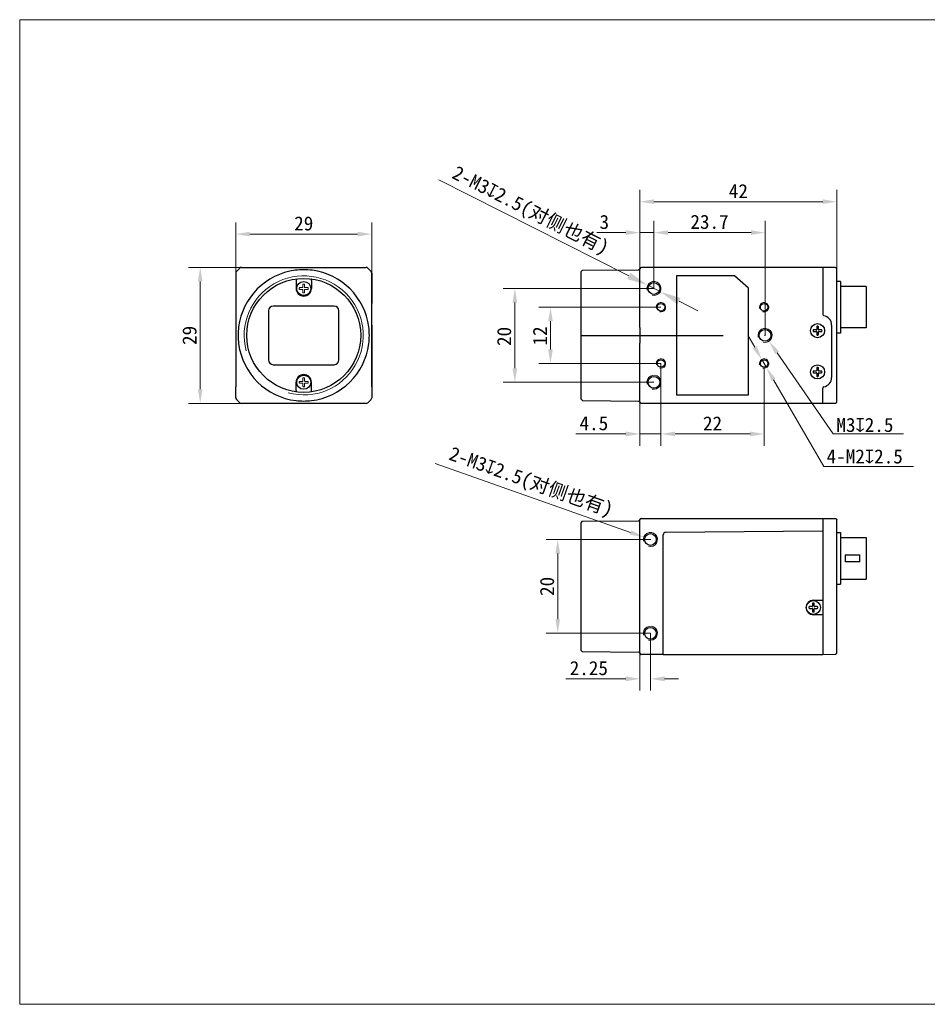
# Model space of a CAD drawing. Header units: millimetres. Extents: x -10 to 287, y 59 to 269.
# Tile 1 of 2: x -10 to 184, y 59 to 269. Entities that reach past the tile are written whole.
import ezdxf

# ---------------------------------------------------------------- set-up
doc = ezdxf.new("R2010")
doc.units = ezdxf.units.MM
doc.header["$LTSCALE"] = 16.335
doc.header["$PDMODE"] = 3
doc.header["$PDSIZE"] = 8
doc.layers.get('0').update_dxf_attribs({"linetype": 'CONTINUOUS'})
doc.layers.get('Defpoints').update_dxf_attribs({"linetype": 'CONTINUOUS'})
for name, color, linetype in [('00_COMPONENTS', 7, 'CONTINUOUS'), ('ASM_DXF_DIMENSION', 7, 'CONTINUOUS'), ('ASM_DXF_FORMAT', 7, 'CONTINUOUS'), ('D-01-32-26-0DXF_CONTINUOUS_LINE', 7, 'CONTINUOUS'), ('D-01-35-26-0DXF_CONTINUOUS_LINE', 7, 'CONTINUOUS'), ('D-01-36-26-0DXF_CONTINUOUS_LINE', 7, 'CONTINUOUS'), ('HR10A-7R-6PBDXF_CONTINUOUS_LINE', 7, 'CONTINUOUS'), ('SC_T1M2X3B_DXF_CONTINUOUS_LINE', 7, 'CONTINUOUS')]:
    doc.layers.add(name, color=color, linetype=linetype)
doc.styles.get("Standard").update_dxf_attribs({"font": 'simfang.ttf'})
doc.dimstyles.new('DIMSTYLE_1', dxfattribs={"dimtxt": 3, "dimasz": 3, "dimexe": 2.5, "dimexo": 0, "dimgap": 0.75, "dimtad": 1, "dimdsep": 46, "dimtxsty": 'Standard', "dimblk": '_FILLED', "dimcen": 0.09, "dimclrd": 8, "dimclre": 8, "dimclrt": 7, "dimadec": 0, "dimazin": 0, "dimtp": 0.001, "dimtm": 0.001, "dimtfac": 1, "dimtofl": 0, "dimtmove": 0, "dimatfit": 3, "dimldrblk": '_FILLED', "dimfxl": 1, "dimtolj": 1, "dimlwd": 9, "dimlwe": 9, "dimarcsym": 0})
doc.dimstyles.new('DIMSTYLE_2', dxfattribs={"dimtxt": 3, "dimasz": 3, "dimexe": 2.5, "dimexo": 0, "dimtad": 1, "dimdec": 3, "dimdsep": 46, "dimtxsty": 'Standard', "dimblk": '_FILLED', "dimcen": 0.09, "dimclrd": 8, "dimclre": 8, "dimclrt": 7, "dimadec": 0, "dimazin": 0, "dimtp": 0.001, "dimtm": 0.001, "dimtfac": 1, "dimtdec": 3, "dimtmove": 0, "dimatfit": 2, "dimldrblk": '_FILLED', "dimfxl": 1, "dimtolj": 1, "dimlwd": 9, "dimlwe": 9, "dimarcsym": 0})
doc.dimstyles.new('DIMSTYLE_3', dxfattribs={"dimtxt": 6, "dimasz": 4.5, "dimexe": 2.5, "dimexo": 0, "dimtad": 1, "dimdsep": 46, "dimtxsty": 'Standard', "dimblk": '_FILLED', "dimcen": 0.09, "dimclrd": 8, "dimclre": 8, "dimclrt": 7, "dimadec": 0, "dimazin": 0, "dimtp": 0.001, "dimtm": 0.001, "dimtfac": 1, "dimtmove": 0, "dimatfit": 3, "dimldrblk": '_FILLED', "dimfxl": 1, "dimtolj": 1, "dimlwd": 15, "dimlwe": 15, "dimarcsym": 0})

# ---------------------------------------------------------------- blocks, each defined once
blk = doc.blocks.new('_FILLED')
at = {"color": 0, "linetype": 'ByBlock'}
blk.add_solid([(0, 0), (-1, 0.167), (-1, -0.167)], dxfattribs=at)
blk = doc.blocks.new('*D1')
at = {"layer": 'ASM_DXF_DIMENSION', "color": 8, "linetype": 'Continuous', "lineweight": 9, "transparency": 16777216}
for p, q in [((36.51, 214.64), (36.51, 225.44)), ((65.51, 214.64), (65.51, 225.44)), ((62.51, 222.94), (39.51, 222.94))]:
    blk.add_line(p, q, dxfattribs=at)
at = {"layer": 'Defpoints', "color": 0, "linetype": 'Continuous', "transparency": 16777216}
for p in [(36.51, 222.94), (36.51, 214.64), (65.51, 214.64)]:
    blk.add_point(p, dxfattribs=at)
at = {"layer": 'ASM_DXF_DIMENSION', "color": 8, "linetype": 'Continuous', "lineweight": 9, "transparency": 16777216, "xscale": 3, "yscale": 3, "zscale": 3, "rotation": 180}
blk.add_blockref('_FILLED', (36.51, 222.94), dxfattribs=at)
at = {"layer": 'ASM_DXF_DIMENSION', "color": 8, "linetype": 'Continuous', "lineweight": 9, "transparency": 16777216, "xscale": 3, "yscale": 3, "zscale": 3}
blk.add_blockref('_FILLED', (65.51, 222.94), dxfattribs=at)
at = {"layer": 'ASM_DXF_DIMENSION', "color": 7, "linetype": 'Continuous', "lineweight": 15, "transparency": 16777216, "insert": (51.01, 226.72), "char_height": 3, "attachment_point": 2}
blk.add_mtext('\\A1;29', dxfattribs=at)
blk = doc.blocks.new('*D2')
at = {"layer": 'ASM_DXF_DIMENSION', "color": 8, "linetype": 'Continuous', "lineweight": 9, "transparency": 16777216}
for p, q in [((37.71, 215.84), (26.43, 215.84)), ((28.93, 212.84), (28.93, 189.84)), ((38.61, 186.84), (26.43, 186.84))]:
    blk.add_line(p, q, dxfattribs=at)
at = {"layer": 'Defpoints', "color": 0, "linetype": 'Continuous', "transparency": 16777216}
for p in [(37.71, 215.84), (28.93, 186.84), (38.61, 186.84)]:
    blk.add_point(p, dxfattribs=at)
at = {"layer": 'ASM_DXF_DIMENSION', "color": 8, "linetype": 'Continuous', "lineweight": 9, "transparency": 16777216, "xscale": 3, "yscale": 3, "zscale": 3}
for p, rotation in [((28.93, 215.84), 90), ((28.93, 186.84), 270)]:
    blk.add_blockref('_FILLED', p, dxfattribs=dict(at, rotation=rotation))
at = {"layer": 'ASM_DXF_DIMENSION', "color": 7, "linetype": 'Continuous', "lineweight": 15, "transparency": 16777216, "insert": (25.14, 201.34), "char_height": 3, "attachment_point": 2, "rotation": 90}
blk.add_mtext('\\A1;29', dxfattribs=at)
blk = doc.blocks.new('*D3')
at = {"layer": 'ASM_DXF_DIMENSION', "color": 8, "linetype": 'Continuous', "lineweight": 9, "transparency": 16777216}
for p, q in [((125.71, 211.34), (93.54, 211.34)), ((96.04, 194.34), (96.04, 208.34)), ((125.71, 191.34), (93.54, 191.34))]:
    blk.add_line(p, q, dxfattribs=at)
at = {"layer": 'Defpoints', "color": 0, "linetype": 'Continuous', "transparency": 16777216}
for p in [(96.04, 211.34), (125.71, 211.34), (125.71, 191.34)]:
    blk.add_point(p, dxfattribs=at)
at = {"layer": 'ASM_DXF_DIMENSION', "color": 8, "linetype": 'Continuous', "lineweight": 9, "transparency": 16777216, "xscale": 3, "yscale": 3, "zscale": 3}
for p, rotation in [((96.04, 211.34), 90), ((96.04, 191.34), 270)]:
    blk.add_blockref('_FILLED', p, dxfattribs=dict(at, rotation=rotation))
at = {"layer": 'ASM_DXF_DIMENSION', "color": 7, "linetype": 'Continuous', "lineweight": 30, "transparency": 16777216, "insert": (92.25, 201.12), "char_height": 3, "attachment_point": 2, "rotation": 90}
blk.add_mtext('\\A1;20', dxfattribs=at)
blk = doc.blocks.new('*D4')
at = {"layer": 'ASM_DXF_DIMENSION', "color": 8, "linetype": 'Continuous', "lineweight": 9, "transparency": 16777216}
for p, q in [((125.71, 211.34), (125.71, 225.76)), ((149.41, 201.34), (149.41, 225.76)), ((128.71, 223.26), (146.41, 223.26))]:
    blk.add_line(p, q, dxfattribs=at)
at = {"layer": 'Defpoints', "color": 0, "linetype": 'Continuous', "transparency": 16777216}
for p in [(149.41, 223.26), (125.71, 211.34), (149.41, 201.34)]:
    blk.add_point(p, dxfattribs=at)
at = {"layer": 'ASM_DXF_DIMENSION', "color": 8, "linetype": 'Continuous', "lineweight": 9, "transparency": 16777216, "xscale": 3, "yscale": 3, "zscale": 3, "rotation": 180}
blk.add_blockref('_FILLED', (125.71, 223.26), dxfattribs=at)
at = {"layer": 'ASM_DXF_DIMENSION', "color": 8, "linetype": 'Continuous', "lineweight": 9, "transparency": 16777216, "xscale": 3, "yscale": 3, "zscale": 3}
blk.add_blockref('_FILLED', (149.41, 223.26), dxfattribs=at)
at = {"layer": 'ASM_DXF_DIMENSION', "color": 7, "linetype": 'Continuous', "lineweight": 30, "transparency": 16777216, "insert": (137.56, 227.06), "char_height": 3, "attachment_point": 2}
blk.add_mtext('\\A1;23.7', dxfattribs=at)
blk = doc.blocks.new('*D5')
at = {"layer": 'ASM_DXF_DIMENSION', "color": 8, "linetype": 'Continuous', "lineweight": 9, "transparency": 16777216}
for p, q in [((127.21, 195.34), (127.21, 177.82)), ((149.21, 194.54), (149.21, 177.82)), ((130.21, 180.32), (146.21, 180.32))]:
    blk.add_line(p, q, dxfattribs=at)
at = {"layer": 'Defpoints', "color": 0, "linetype": 'Continuous', "transparency": 16777216}
for p in [(127.21, 195.34), (149.21, 194.54), (149.21, 180.32)]:
    blk.add_point(p, dxfattribs=at)
at = {"layer": 'ASM_DXF_DIMENSION', "color": 8, "linetype": 'Continuous', "lineweight": 9, "transparency": 16777216, "xscale": 3, "yscale": 3, "zscale": 3, "rotation": 180}
blk.add_blockref('_FILLED', (127.21, 180.32), dxfattribs=at)
at = {"layer": 'ASM_DXF_DIMENSION', "color": 8, "linetype": 'Continuous', "lineweight": 9, "transparency": 16777216, "xscale": 3, "yscale": 3, "zscale": 3}
blk.add_blockref('_FILLED', (149.21, 180.32), dxfattribs=at)
at = {"layer": 'ASM_DXF_DIMENSION', "color": 7, "linetype": 'Continuous', "lineweight": 30, "transparency": 16777216, "insert": (138.21, 184.07), "char_height": 3, "attachment_point": 2}
blk.add_mtext('\\A1;22', dxfattribs=at)
blk = doc.blocks.new('*D6')
at = {"layer": 'ASM_DXF_DIMENSION', "color": 8, "linetype": 'Continuous', "lineweight": 9, "transparency": 16777216}
for p, q in [((127.21, 195.34), (127.21, 177.82)), ((122.71, 186.94), (122.71, 177.82)), ((119.71, 180.32), (109.05, 180.32)), ((127.21, 180.32), (122.71, 180.32)), ((130.21, 180.32), (133.21, 180.32))]:
    blk.add_line(p, q, dxfattribs=at)
at = {"layer": 'Defpoints', "color": 0, "linetype": 'Continuous', "transparency": 16777216}
for p in [(127.21, 195.34), (122.71, 186.94), (127.21, 180.32)]:
    blk.add_point(p, dxfattribs=at)
at = {"layer": 'ASM_DXF_DIMENSION', "color": 8, "linetype": 'Continuous', "lineweight": 9, "transparency": 16777216, "xscale": 3, "yscale": 3, "zscale": 3}
blk.add_blockref('_FILLED', (122.71, 180.32), dxfattribs=at)
at = {"layer": 'ASM_DXF_DIMENSION', "color": 8, "linetype": 'Continuous', "lineweight": 9, "transparency": 16777216, "xscale": 3, "yscale": 3, "zscale": 3, "rotation": 180}
blk.add_blockref('_FILLED', (127.21, 180.32), dxfattribs=at)
at = {"layer": 'ASM_DXF_DIMENSION', "color": 7, "linetype": 'Continuous', "lineweight": 30, "transparency": 16777216, "insert": (115.96, 184.12), "char_height": 3, "attachment_point": 3}
blk.add_mtext('\\A1;4.5', dxfattribs=at)
blk = doc.blocks.new('*D7')
at = {"layer": 'ASM_DXF_DIMENSION', "color": 8, "linetype": 'Continuous', "lineweight": 9, "transparency": 16777216}
for p, q in [((147.2, 198.81), (145.7, 201.4)), ((148.7, 196.21), (149.71, 194.48)), ((151.21, 191.88), (161.92, 173.35)), ((161.92, 173.35), (181.05, 173.35))]:
    blk.add_line(p, q, dxfattribs=at)
at = {"layer": 'Defpoints', "color": 0, "linetype": 'Continuous', "transparency": 16777216}
for p in [(148.7, 196.21), (149.71, 194.48)]:
    blk.add_point(p, dxfattribs=at)
at = {"layer": 'ASM_DXF_DIMENSION', "color": 8, "linetype": 'Continuous', "lineweight": 9, "transparency": 16777216, "xscale": 3, "yscale": 3, "zscale": 3}
for p, rotation in [((148.7, 196.21), 300.0291599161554), ((149.71, 194.48), 120.0291599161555)]:
    blk.add_blockref('_FILLED', p, dxfattribs=dict(at, rotation=rotation))
at = {"layer": 'ASM_DXF_DIMENSION', "color": 7, "linetype": 'Continuous', "lineweight": 15, "transparency": 16777216, "insert": (162.54, 177.03), "char_height": 3, "attachment_point": 1}
blk.add_mtext('\\A1;4-M2{\\Fgdt|c134;x}2.5', dxfattribs=at)
blk = doc.blocks.new('*D10')
at = {"color": 8, "linetype": 'Continuous', "lineweight": 9, "transparency": 16777216}
for p, q in [((122.71, 214.88), (122.71, 225.76)), ((125.71, 211.34), (125.71, 225.76)), ((119.71, 223.26), (113.54, 223.26)), ((125.71, 223.26), (122.71, 223.26)), ((128.71, 223.26), (131.71, 223.26))]:
    blk.add_line(p, q, dxfattribs=at)
at = {"layer": 'Defpoints', "color": 0, "linetype": 'Continuous', "transparency": 16777216}
for p in [(125.71, 223.26), (122.71, 214.88), (125.71, 211.34)]:
    blk.add_point(p, dxfattribs=at)
at = {"color": 8, "linetype": 'Continuous', "lineweight": 9, "transparency": 16777216, "xscale": 3, "yscale": 3, "zscale": 3}
blk.add_blockref('_FILLED', (122.71, 223.26), dxfattribs=at)
at = {"color": 8, "linetype": 'Continuous', "lineweight": 9, "transparency": 16777216, "xscale": 3, "yscale": 3, "zscale": 3, "rotation": 180}
blk.add_blockref('_FILLED', (125.71, 223.26), dxfattribs=at)
at = {"color": 7, "linetype": 'Continuous', "lineweight": 30, "transparency": 16777216, "insert": (115.12, 225.52), "char_height": 3, "attachment_point": 5}
blk.add_mtext('\\A1;3', dxfattribs=at)
blk = doc.blocks.new('*D11')
at = {"color": 8, "linetype": 'Continuous', "lineweight": 9, "transparency": 16777216}
for p, q in [((127.21, 207.34), (101.14, 207.34)), ((103.64, 204.34), (103.64, 198.34)), ((127.21, 195.34), (101.14, 195.34))]:
    blk.add_line(p, q, dxfattribs=at)
at = {"layer": 'Defpoints', "color": 0, "linetype": 'Continuous', "transparency": 16777216}
for p in [(127.21, 207.34), (103.64, 195.34), (127.21, 195.34)]:
    blk.add_point(p, dxfattribs=at)
at = {"color": 8, "linetype": 'Continuous', "lineweight": 9, "transparency": 16777216, "xscale": 3, "yscale": 3, "zscale": 3}
for p, rotation in [((103.64, 207.34), 90), ((103.64, 195.34), 270)]:
    blk.add_blockref('_FILLED', p, dxfattribs=dict(at, rotation=rotation))
at = {"color": 7, "linetype": 'Continuous', "lineweight": 30, "transparency": 16777216, "insert": (101.39, 201.22), "char_height": 3, "attachment_point": 5, "rotation": 90}
blk.add_mtext('\\A1;12', dxfattribs=at)
blk = doc.blocks.new('*D12')
at = {"color": 8, "linetype": 'Continuous', "lineweight": 9, "transparency": 16777216}
for p, q in [((122.71, 214.88), (122.71, 232.36)), ((164.71, 215.49), (164.71, 232.36)), ((125.71, 229.86), (161.71, 229.86))]:
    blk.add_line(p, q, dxfattribs=at)
at = {"layer": 'Defpoints', "color": 0, "linetype": 'Continuous', "transparency": 16777216}
for p in [(164.71, 229.86), (122.71, 214.88), (164.71, 215.49)]:
    blk.add_point(p, dxfattribs=at)
at = {"color": 8, "linetype": 'Continuous', "lineweight": 9, "transparency": 16777216, "xscale": 3, "yscale": 3, "zscale": 3, "rotation": 180}
blk.add_blockref('_FILLED', (122.71, 229.86), dxfattribs=at)
at = {"color": 8, "linetype": 'Continuous', "lineweight": 9, "transparency": 16777216, "xscale": 3, "yscale": 3, "zscale": 3}
blk.add_blockref('_FILLED', (164.71, 229.86), dxfattribs=at)
at = {"color": 7, "linetype": 'Continuous', "lineweight": 30, "transparency": 16777216, "insert": (143.71, 232.11), "char_height": 3, "attachment_point": 5}
blk.add_mtext('\\A1;42', dxfattribs=at)
blk = doc.blocks.new('*D13')
at = {"color": 8, "linetype": 'Continuous', "lineweight": 9, "transparency": 16777216}
for p, q in [((149.32, 201.34), (149.5, 201.34)), ((149.41, 201.25), (149.41, 201.43)), ((163.95, 180.33), (151.97, 197.64))]:
    blk.add_line(p, q, dxfattribs=at)
at = {"layer": 'Defpoints', "color": 0, "linetype": 'Continuous', "transparency": 16777216}
for p in [(148.55, 202.58), (150.26, 200.11)]:
    blk.add_point(p, dxfattribs=at)
at = {"color": 8, "linetype": 'Continuous', "lineweight": 9, "transparency": 16777216, "xscale": 3, "yscale": 3, "zscale": 3, "rotation": 124.6945998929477}
blk.add_blockref('_FILLED', (150.26, 200.11), dxfattribs=at)
at = {"color": 7, "linetype": 'Continuous', "lineweight": 30, "transparency": 16777216, "insert": (165, 182.78), "char_height": 3, "attachment_point": 5, "rotation": 304.6946}
blk.add_mtext('\\A1;{\\fMS PGothic|b0|i0|c134|p34; }', dxfattribs=at)
blk = doc.blocks.new('*D157')
at = {"color": 8, "lineweight": 9, "transparency": 16777216}
for p, q in [((124.96, 157.81), (102.69, 157.81)), ((124.96, 137.81), (102.69, 137.81))]:
    blk.add_line(p, q, dxfattribs=at)
at = {"color": 8, "linetype": 'Continuous', "lineweight": 9, "transparency": 16777216}
blk.add_line((105.19, 140.81), (105.19, 154.81), dxfattribs=at)
at = {"layer": 'Defpoints', "color": 0, "transparency": 16777216}
for p in [(105.19, 157.81), (124.96, 157.81), (124.96, 137.81)]:
    blk.add_point(p, dxfattribs=at)
at = {"color": 8, "lineweight": 9, "transparency": 16777216, "xscale": 3, "yscale": 3, "zscale": 3}
for p, rotation in [((105.19, 157.81), 90), ((105.19, 137.81), 270)]:
    blk.add_blockref('_FILLED', p, dxfattribs=dict(at, rotation=rotation))
at = {"color": 7, "transparency": 16777216, "insert": (102.92, 147.81), "char_height": 3, "attachment_point": 5, "rotation": 90}
blk.add_mtext('\\A1;20', dxfattribs=at)
blk = doc.blocks.new('*D158')
at = {"color": 8, "lineweight": 9, "transparency": 16777216}
for p, q in [((124.96, 137.81), (124.96, 125.59)), ((122.71, 135.03), (122.71, 125.59))]:
    blk.add_line(p, q, dxfattribs=at)
at = {"color": 8, "linetype": 'Continuous', "lineweight": 9, "transparency": 16777216}
for p, q in [((119.71, 128.09), (106.93, 128.09)), ((127.96, 128.09), (130.96, 128.09))]:
    blk.add_line(p, q, dxfattribs=at)
at = {"layer": 'Defpoints', "color": 0, "transparency": 16777216}
for p in [(124.96, 137.81), (122.71, 135.03), (122.71, 128.09)]:
    blk.add_point(p, dxfattribs=at)
at = {"color": 8, "lineweight": 9, "transparency": 16777216, "xscale": 3, "yscale": 3, "zscale": 3}
blk.add_blockref('_FILLED', (122.71, 128.09), dxfattribs=at)
at = {"color": 8, "lineweight": 9, "transparency": 16777216, "xscale": 3, "yscale": 3, "zscale": 3, "rotation": 180}
blk.add_blockref('_FILLED', (124.96, 128.09), dxfattribs=at)
at = {"color": 7, "transparency": 16777216, "insert": (111.82, 130.36), "char_height": 3, "attachment_point": 5}
blk.add_mtext('\\A1;2.25', dxfattribs=at)
blk = doc.blocks.new('*D159')
at = {"color": 8, "linetype": 'Continuous', "lineweight": 9, "transparency": 16777216}
blk.add_line((79.06, 174.05), (120.71, 159.31), dxfattribs=at)
at = {"color": 8, "lineweight": 9, "transparency": 16777216}
for p, q in [((124.87, 157.81), (125.05, 157.81)), ((124.96, 157.72), (124.96, 157.9))]:
    blk.add_line(p, q, dxfattribs=at)
at = {"layer": 'Defpoints', "color": 0, "transparency": 16777216}
for p in [(123.54, 158.31), (126.37, 157.31)]:
    blk.add_point(p, dxfattribs=at)
at = {"color": 8, "lineweight": 9, "transparency": 16777216, "xscale": 3, "yscale": 3, "zscale": 3, "rotation": 340.5139819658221}
blk.add_blockref('_FILLED', (123.54, 158.31), dxfattribs=at)
at = {"color": 7, "transparency": 16777216, "insert": (99.41, 169.82), "char_height": 3, "attachment_point": 5, "rotation": 340.514}
blk.add_mtext('\\A1;2-M3{\\Fgdt|c134;x}2.5(对侧也有{\\fSimSun|b0|i0|c134|p2;)}', dxfattribs=at)
blk = doc.blocks.new('*D163')
at = {"color": 8, "linetype": 'Continuous', "lineweight": 15, "transparency": 16777216}
for p, q in [((79.79, 234.54), (120.35, 214.05)), ((127.04, 210.67), (124.37, 212.02)), ((131.06, 208.64), (135.08, 206.61))]:
    blk.add_line(p, q, dxfattribs=at)
at = {"layer": 'Defpoints', "color": 0, "transparency": 16777216}
for p in [(124.37, 212.02), (127.04, 210.67)]:
    blk.add_point(p, dxfattribs=at)
at = {"color": 8, "lineweight": 15, "transparency": 16777216, "xscale": 4.5, "yscale": 4.5, "zscale": 4.5}
for p, rotation in [((124.37, 212.02), 333.1913806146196), ((127.04, 210.67), 153.1913806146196)]:
    blk.add_blockref('_FILLED', p, dxfattribs=dict(at, rotation=rotation))
at = {"color": 7, "transparency": 16777216, "insert": (99.27, 227.71), "char_height": 6, "attachment_point": 5, "rotation": 333.1914}
blk.add_mtext('\\A1;{\\H0.5x;2-M3\\Fgdt|c134;x\\fFangSong|b0|i0|c134|p49;2.5(对侧也有)}', dxfattribs=at)

msp = doc.modelspace()

# ---------------------------------------------------------------- linework, layer by layer
msp.add_line((110.1902, 201.3435), (140.486, 201.3435))
at = {"color": 8, "linetype": 'Continuous', "lineweight": 20}
msp.add_line((163.9508, 180.3328), (178.9478, 180.3328), dxfattribs=at)
at = {"layer": '00_COMPONENTS', "color": 7, "lineweight": 30}
for p, q in [((161.7052, 215.8485), (161.7052, 205.8159)), ((160.3252, 202.5285), (159.759, 202.5285)), ((159.759, 202.1685), (160.3252, 202.1685)), ((160.4252, 203.1947), (160.4252, 202.6285)), ((160.4252, 202.0685), (160.4252, 201.5023)), ((160.7852, 202.6285), (160.7852, 203.1947)), ((160.7852, 201.5023), (160.7852, 202.0685)), ((161.4514, 202.5285), (160.8852, 202.5285)), ((160.8852, 202.1685), (161.4514, 202.1685)), ((163.6052, 203.551), (163.6052, 192.346)), ((160.3252, 193.7285), (159.759, 193.7285)), ((159.759, 193.3685), (160.3252, 193.3685)), ((160.4252, 194.3947), (160.4252, 193.8285)), ((160.4252, 193.2685), (160.4252, 192.7023)), ((160.7852, 193.8285), (160.7852, 194.3947)), ((160.7852, 192.7023), (160.7852, 193.2685)), ((161.4514, 193.7285), (160.8852, 193.7285)), ((160.8852, 193.3685), (161.4514, 193.3685)), ((161.7052, 186.8485), (161.7052, 190.081)), ((110.4252, 161.6998), (122.4078, 161.8044)), ((122.7052, 146.141), (122.7052, 162.0069)), ((110.4252, 161.6998), (110.1252, 161.3972)), ((110.1252, 161.3972), (110.1252, 134.2167)), ((127.7052, 158.7602), (127.7052, 158.8113)), ((127.7052, 133.307), (127.7052, 158.7602)), ((164.7052, 148.307), (165.5052, 148.307)), ((122.7052, 133.607), (122.7052, 146.141)), ((161.7052, 145.6653), (161.7052, 133.307)), ((159.4252, 143.487), (158.859, 143.487)), ((158.859, 143.127), (159.4252, 143.127)), ((159.5252, 144.1532), (159.5252, 143.587)), ((159.5252, 143.027), (159.5252, 142.4607)), ((159.7052, 144.857), (161.7052, 144.857)), ((159.8852, 143.587), (159.8852, 144.1532)), ((159.8852, 142.4607), (159.8852, 143.027)), ((160.5514, 143.487), (159.9852, 143.487)), ((159.9852, 143.127), (160.5514, 143.127)), ((161.7052, 141.757), (159.7052, 141.757)), ((110.4252, 133.9141), (110.1252, 134.2167)), ((110.4252, 133.9141), (122.4078, 133.8096)), ((127.7052, 133.307), (122.9973, 133.307)), ((123.0026, 133.307), (123.0027, 133.307)), ((127.7052, 133.307), (161.7052, 133.307))]:
    msp.add_line(p, q, dxfattribs=at)
at = {"layer": '00_COMPONENTS', "lineweight": 30}
for p, q in [((122.9973, 162.307), (161.7052, 162.307)), ((161.7052, 162.307), (161.7052, 159.0569)), ((161.7052, 162.307), (164.395, 162.2835)), ((164.7052, 161.9748), (164.7052, 161.9689)), ((164.7052, 133.645), (164.7052, 161.9701)), ((161.7052, 159.6037), (128.2008, 159.3113)), ((161.7052, 159.0569), (161.7052, 145.6653)), ((164.7052, 159.307), (165.5052, 159.307)), ((165.5052, 159.3069), (165.5052, 148.307)), ((165.5052, 158.232), (171.0052, 158.232)), ((171.0052, 158.2319), (171.0052, 149.382)), ((166.5052, 154.557), (166.5052, 153.057)), ((166.5052, 154.557), (169.6052, 154.557)), ((169.6052, 153.057), (169.6052, 154.557)), ((169.6052, 153.057), (166.5052, 153.057)), ((165.5052, 149.382), (171.0052, 149.382)), ((161.7052, 133.307), (164.3949, 133.3304))]:
    msp.add_line(p, q, dxfattribs=at)
at = {"layer": '00_COMPONENTS', "color": 7, "lineweight": 30}
for centre, radius in [((160.6052, 202.3485), 1.5), ((160.6052, 193.5485), 1.5), ((124.9552, 157.807), 1.25), ((159.7052, 143.307), 1.5), ((124.9552, 137.807), 1.25)]:
    msp.add_circle(centre, radius, dxfattribs=at)
for centre, radius, start, end in [((162.0052, 205.8159), 0.3, 180, 259.98459), ((161.6052, 203.551), 2, 0, 79.98459), ((160.6052, 202.3485), 0.95, 174.599463, 185.400537), ((159.759, 202.4285), 0.1, 90, 174.599463), ((159.759, 202.2685), 0.1, 185.400537, 270), ((160.3252, 202.6285), 0.1, 270, 0), ((160.3252, 202.0685), 0.1, 0, 90), ((160.5252, 203.1947), 0.1, 95.400537, 180), ((160.6052, 202.3485), 0.95, 84.599463, 95.400537), ((160.6852, 203.1947), 0.1, 0, 84.599463), ((160.8852, 202.6285), 0.1, 180, 270), ((160.8852, 202.0685), 0.1, 90, 180), ((161.4514, 202.4285), 0.1, 5.400537, 90), ((161.4514, 202.2685), 0.1, 270, 354.599463), ((160.6052, 202.3485), 0.95, 354.599463, 5.400537), ((160.5252, 201.5023), 0.1, 180, 264.599463), ((160.6052, 202.3485), 0.95, 264.599463, 275.400537), ((160.6852, 201.5023), 0.1, 275.400537, 0), ((160.6052, 193.5485), 0.95, 174.599463, 185.400537), ((159.759, 193.6285), 0.1, 90, 174.599463), ((159.759, 193.4685), 0.1, 185.400537, 270), ((160.3252, 193.8285), 0.1, 270, 0), ((160.3252, 193.2685), 0.1, 0, 90), ((160.5252, 194.3947), 0.1, 95.400537, 180), ((160.6052, 193.5485), 0.95, 84.599463, 95.400537), ((160.6852, 194.3947), 0.1, 0, 84.599463), ((160.8852, 193.8285), 0.1, 180, 270), ((160.8852, 193.2685), 0.1, 90, 180), ((161.4514, 193.6285), 0.1, 5.400537, 90), ((161.4514, 193.4685), 0.1, 270, 354.599463), ((160.6052, 193.5485), 0.95, 354.599463, 5.400537), ((160.5252, 192.7023), 0.1, 180, 264.599463), ((160.6052, 193.5485), 0.95, 264.599463, 275.400537), ((160.6852, 192.7023), 0.1, 275.400537, 0), ((161.6052, 192.346), 2, 280.01541, 0), ((162.0052, 190.081), 0.3, 100.01541, 180), ((122.4052, 162.1044), 0.3, 270.5, 350.658285), ((122.9973, 162.007), 0.3, 90.000318, 170.658327), ((123.0052, 162.007), 0.3, 90, 180), ((128.2052, 158.8113), 0.5, 90.5, 180), ((159.7052, 143.307), 1.55, 90.00003, 270), ((159.7052, 143.307), 0.95, 174.599463, 185.400537), ((158.859, 143.387), 0.1, 90, 174.599463), ((158.859, 143.227), 0.1, 185.400537, 270), ((159.4252, 143.587), 0.1, 270, 0), ((159.4252, 143.027), 0.1, 0, 90), ((159.6252, 144.1532), 0.1, 95.400537, 180), ((159.7052, 143.307), 0.95, 84.599463, 95.400537), ((159.7852, 144.1532), 0.1, 0, 84.599463), ((159.9852, 143.587), 0.1, 180, 270), ((159.9852, 143.027), 0.1, 90, 180), ((160.5514, 143.387), 0.1, 5.400537, 90), ((160.5514, 143.227), 0.1, 270, 354.599463), ((159.7052, 143.307), 0.95, 354.599463, 5.400537), ((159.6252, 142.4607), 0.1, 180, 264.599463), ((159.7052, 143.307), 0.95, 264.599463, 275.400537), ((159.7852, 142.4607), 0.1, 275.400537, 0), ((122.4052, 133.5096), 0.3, 9.341715, 89.5), ((122.9973, 133.607), 0.3, 189.341521, 269.998535), ((123.0012, 133.6029), 0.296, 180, 270), ((123.0052, 133.607), 0.3, 267.717304, 269.988408)]:
    msp.add_arc(centre, radius, start, end, dxfattribs=at)
at = {"layer": '00_COMPONENTS', "lineweight": 15}
for centre in [(124.9552, 157.807), (124.9552, 137.807)]:
    msp.add_arc(centre, 1.5, 255, 195, dxfattribs=at)
at = {"layer": '00_COMPONENTS', "color": 4, "lineweight": 30}
msp.add_arc((164.406, 133.645), 0.2992, 358.079628, 359.997338, dxfattribs=at)
for points, knots in [([(122.7012, 162.0557), (122.7015, 162.0557), (122.7011, 162.054), (122.702, 162.0524), (122.7023, 162.0482), (122.7035, 162.0403), (122.7047, 162.0262), (122.7052, 162.014), (122.7052, 162.007)], [0, 0, 0, 0, 0.01583455, 0.06327335, 0.14218631, 0.2523288, 0.56521251, 1, 1, 1, 1]), ([(122.7052, 133.607), (122.7052, 133.5999), (122.7047, 133.5877), (122.7035, 133.5736), (122.7023, 133.5658), (122.702, 133.5616), (122.7011, 133.56), (122.7015, 133.5582), (122.7012, 133.5583)], [0, 0, 0, 0, 0.43479409, 0.74766836, 0.85781697, 0.93670662, 0.98414914, 1, 1, 1, 1])]:
    msp.add_open_spline(points, degree=3, knots=knots, dxfattribs=at)
at = {"layer": '00_COMPONENTS', "lineweight": 30}
for points in [[(164.3934, 162.2835), (164.4295, 162.2832), (164.4661, 162.2762), (164.4999, 162.2636)], [(164.3934, 133.3304), (164.4295, 133.3307), (164.4661, 133.3377), (164.4999, 133.3503)]]:
    msp.add_open_spline(points, degree=3, dxfattribs=at)
for points, knots in [([(164.4999, 162.2636), (164.5579, 162.2421), (164.6632, 162.1622), (164.7039, 162.0366), (164.7052, 161.9748)], [0, 0, 0, 0, 0.50046425, 1, 1, 1, 1]), ([(164.4999, 133.3503), (164.5573, 133.3716), (164.6616, 133.4502), (164.703, 133.574), (164.705, 133.635)], [0, 0, 0, 0, 0.50041899, 1, 1, 1, 1])]:
    msp.add_open_spline(points, degree=3, knots=knots, dxfattribs=at)
at = {"layer": 'ASM_DXF_FORMAT', "color": 7, "linetype": 'Continuous', "lineweight": 15}
for p, q in [((-9.5788, 58.6741), (-9.5788, 268.6741)), ((-9.5788, 268.6741), (287.4212, 268.6741)), ((-9.5788, 58.6741), (287.4212, 58.6741))]:
    msp.add_line(p, q, dxfattribs=at)
at = {"layer": 'D-01-32-26-0DXF_CONTINUOUS_LINE', "color": 7, "linetype": 'Continuous', "lineweight": 30}
for p, q in [((65.5068, 214.6364), (65.5068, 208.144)), ((65.5068, 203.5429), (65.5068, 190.263))]:
    msp.add_line(p, q, dxfattribs=at)
at = {"layer": 'D-01-35-26-0DXF_CONTINUOUS_LINE', "color": 7, "linetype": 'Continuous', "lineweight": 30}
for p, q in [((49.3754, 213.0644), (49.3754, 211.3435)), ((49.3903, 213.3688), (49.4068, 213.3877)), ((52.6233, 213.3688), (52.6068, 213.3877)), ((52.6382, 213.0644), (52.6382, 211.3435)), ((43.5068, 206.5935), (43.5068, 196.0935)), ((57.5068, 207.5935), (44.5068, 207.5935)), ((58.5068, 196.0935), (58.5068, 206.5935)), ((44.5068, 195.0935), (57.5068, 195.0935)), ((49.3754, 189.6226), (49.3754, 191.3435)), ((52.6382, 189.6226), (52.6382, 191.3435)), ((49.3903, 189.3182), (49.4068, 189.2993)), ((52.6233, 189.3182), (52.6068, 189.2993))]:
    msp.add_line(p, q, dxfattribs=at)
msp.add_circle((51.0068, 201.3435), 12.15, dxfattribs=at)
for centre, radius, start, end in [((51.0068, 211.3435), 1.6314, 180, 0), ((44.5068, 206.5935), 1, 90, 180), ((57.5068, 206.5935), 1, 0, 90), ((44.5068, 196.0935), 1, 180, 270), ((57.5068, 196.0935), 1, 270, 0), ((51.0068, 191.3435), 1.6314, 0, 180)]:
    msp.add_arc(centre, radius, start, end, dxfattribs=at)
for points, knots in [([(49.3903, 213.3688), (49.3882, 213.3664), (49.3869, 213.3561), (49.3837, 213.3374), (49.3816, 213.3081), (49.3794, 213.2706), (49.3777, 213.2257), (49.3759, 213.1561), (49.3754, 213.1017), (49.3754, 213.0644)], [0, 0, 0, 0, 0.03080762, 0.09532791, 0.19159123, 0.31637849, 0.46519723, 0.63326695, 1, 1, 1, 1]), ([(52.6382, 213.0644), (52.6382, 213.1017), (52.6377, 213.1561), (52.6359, 213.2257), (52.6342, 213.2706), (52.632, 213.3081), (52.6299, 213.3374), (52.6267, 213.3561), (52.6254, 213.3664), (52.6233, 213.3688)], [0, 0, 0, 0, 0.36673305, 0.53480277, 0.68362151, 0.80840877, 0.90467209, 0.96919238, 1, 1, 1, 1]), ([(49.3754, 189.6226), (49.3754, 189.5853), (49.3759, 189.5309), (49.3777, 189.4613), (49.3794, 189.4164), (49.3816, 189.3789), (49.3837, 189.3496), (49.3869, 189.3309), (49.3882, 189.3206), (49.3903, 189.3182)], [0, 0, 0, 0, 0.36673305, 0.53480277, 0.68362151, 0.80840877, 0.90467209, 0.96919238, 1, 1, 1, 1]), ([(52.6233, 189.3182), (52.6254, 189.3206), (52.6267, 189.3309), (52.6299, 189.3496), (52.632, 189.3789), (52.6342, 189.4164), (52.6359, 189.4613), (52.6377, 189.5309), (52.6382, 189.5853), (52.6382, 189.6226)], [0, 0, 0, 0, 0.03080762, 0.09532791, 0.19159123, 0.31637849, 0.46519723, 0.63326695, 1, 1, 1, 1])]:
    msp.add_open_spline(points, degree=3, knots=knots, dxfattribs=at)
at = {"layer": 'D-01-36-26-0DXF_CONTINUOUS_LINE', "color": 7, "linetype": 'Continuous', "lineweight": 30}
for p, q in [((36.5068, 214.6364), (36.5068, 190.3391)), ((36.6532, 214.9899), (37.3604, 215.6971)), ((37.7139, 215.8435), (64.2997, 215.8435)), ((64.6532, 215.6971), (65.3604, 214.9899)), ((65.5068, 190.3391), (65.5068, 214.6364)), ((110.1902, 214.9368), (110.4902, 215.2394)), ((110.1902, 187.7505), (110.1902, 214.9364)), ((110.4902, 215.2394), (122.4068, 215.3409)), ((122.6513, 215.453), (122.6188, 215.4185)), ((122.7052, 203.0095), (122.7052, 215.5199)), ((122.7114, 215.5805), (122.7097, 215.5717)), ((122.7097, 215.5718), (122.7114, 215.5803)), ((164.3934, 215.8465), (123.0322, 215.8489)), ((164.7052, 187.1801), (164.7052, 215.5054)), ((130.5052, 214.0435), (130.5052, 188.6435)), ((142.9052, 214.0435), (130.5052, 214.0435)), ((145.9052, 211.4435), (142.9052, 214.0435)), ((145.9052, 188.6435), (145.9052, 211.4435)), ((122.7052, 187.1278), (122.7052, 199.6775)), ((36.5068, 188.0506), (36.4913, 189.828)), ((65.5223, 189.828), (65.5068, 188.0506)), ((36.6532, 187.6971), (36.6707, 187.6796)), ((36.6532, 187.697), (37.3604, 186.9899)), ((64.6532, 186.9899), (65.3603, 187.697)), ((65.3429, 187.6796), (65.3604, 187.6971)), ((110.1902, 187.7502), (110.4902, 187.4476)), ((110.4902, 187.4476), (122.4202, 187.346)), ((122.6982, 187.1521), (122.7113, 187.1067)), ((130.5052, 188.6435), (145.9052, 188.6435)), ((64.2997, 186.8435), (37.7139, 186.8435)), ((164.3934, 186.8485), (123.0025, 186.8485))]:
    msp.add_line(p, q, dxfattribs=at)
for points in [[(122.6188, 215.4185), (122.5813, 215.3896), (122.5397, 215.367), (122.4951, 215.3512), (122.4485, 215.3426), (122.4202, 215.341)], [(122.7113, 215.5803), (122.6982, 215.5349), (122.678, 215.4921), (122.6513, 215.453)], [(122.4202, 187.346), (122.4485, 187.3444), (122.4951, 187.3358), (122.5397, 187.32), (122.5813, 187.2973), (122.6188, 187.2684), (122.6513, 187.234), (122.678, 187.1949), (122.6982, 187.1521)]]:
    msp.add_lwpolyline(points, dxfattribs=at)
for centre, radius in [((125.7052, 211.3435), 1.25), ((127.2052, 207.3435), 0.8), ((149.2052, 207.3435), 0.8), ((149.4052, 201.3435), 1.25), ((127.2052, 195.3435), 0.8), ((149.2052, 195.3435), 0.8), ((125.7052, 191.3435), 1.25)]:
    msp.add_circle(centre, radius, dxfattribs=at)
for centre, radius, start, end in [((37.0095, 214.636), 0.5027, 165.033924, 179.959711), ((37.0056, 214.6368), 0.4987, 160.011871, 165.007171), ((37.0067, 214.6364), 0.4999, 154.98266, 160.011466), ((37.0059, 214.6368), 0.499, 151.427752, 154.981897), ((37.0046, 214.6375), 0.4976, 149.9791, 151.426651), ((37.0089, 214.6348), 0.5027, 135.040105, 149.955241), ((51.0068, 201.3435), 13.9974, 97.458502, 172.541527), ((37.7149, 215.3422), 0.5016, 124.65743, 134.974223), ((37.7143, 215.3431), 0.5005, 120.032874, 124.665528), ((37.7134, 215.3446), 0.4988, 114.715407, 120.024064), ((37.7139, 215.3435), 0.5, 105.003254, 114.71147), ((37.7142, 215.3408), 0.5027, 90.04029, 104.96689), ((51.0086, 201.3287), 14.0123, 90.007334, 97.457933), ((51.005, 201.3287), 14.0123, 82.542096, 89.992666), ((51.0068, 201.3435), 13.9974, 7.458473, 82.541527), ((64.2993, 215.3408), 0.5027, 75.033111, 89.95971), ((64.2997, 215.3435), 0.5, 64.989897, 74.995903), ((64.3002, 215.3447), 0.4987, 59.982845, 64.985185), ((64.2992, 215.343), 0.5007, 55.034146, 59.973829), ((64.2988, 215.3423), 0.5015, 45.024711, 55.043175), ((65.0055, 214.6354), 0.5016, 34.647825, 44.974189), ((65.0064, 214.636), 0.5005, 30.032855, 34.655892), ((65.0079, 214.6369), 0.4988, 24.710547, 30.024057), ((65.0068, 214.6364), 0.5, 15.003258, 24.706622), ((65.0041, 214.636), 0.5027, 0.04029, 14.966908), ((123.0547, 215.4995), 0.35, 93.682181, 176.662999), ((123.007, 215.5097), 0.3018, 178.065006, 179.997459), ((164.3727, 215.4995), 0.3326, 1.029367, 67.503141), ((50.9941, 201.3435), 13.9848, 172.534764, 187.465236), ((51.0195, 201.3435), 13.9848, 352.534764, 7.465236), ((51.0068, 201.3435), 13.9974, 187.458473, 263.308543), ((51.0068, 201.3435), 13.9974, 276.691457, 352.541527), ((37.0067, 188.0506), 0.4999, 179.994628, 225.003217), ((37.7139, 187.3434), 0.5, 225, 270), ((51.0081, 201.3554), 14.0094, 263.308957, 269.994716), ((51.0068, 201.3435), 13.9974, 270, 276.691457), ((64.2997, 187.3434), 0.5, 270, 315), ((65.0056, 188.0515), 0.5015, 315.024751, 324.994026), ((65.007, 188.0505), 0.4998, 324.988972, 0.005773), ((123.007, 187.1773), 0.3018, 180.002541, 181.934994), ((123.0477, 187.1927), 0.3472, 194.34511, 262.523633), ((164.406, 187.1816), 0.2992, 358.080384, 359.99734)]:
    msp.add_arc(centre, radius, start, end, dxfattribs=at)
at = {"layer": 'D-01-36-26-0DXF_CONTINUOUS_LINE', "color": 7, "linetype": 'Continuous', "lineweight": 15}
for centre, radius in [((51.0068, 201.3435), 12.7), ((125.7052, 211.3435), 1.5), ((127.2052, 207.3435), 1), ((149.2052, 207.3435), 1), ((149.4052, 201.3435), 1.5), ((127.2052, 195.3435), 1), ((149.2052, 195.3435), 1), ((125.7052, 191.3435), 1.5)]:
    msp.add_arc(centre, radius, 255, 195, dxfattribs=at)
at = {"layer": 'D-01-36-26-0DXF_CONTINUOUS_LINE', "color": 7, "linetype": 'Continuous', "lineweight": 30}
for centre, start_param, end_param in [((36.5024, 190.3391), -3.13286601, -1.57079633), ((65.5112, 190.3391), -4.71238898, -3.1503193)]:
    msp.add_ellipse(centre, major_axis=(0, 0.5), ratio=0.00872687, start_param=start_param, end_param=end_param, dxfattribs=at)
for points, knots in [([(125.7074, 215.697), (125.7073, 215.7178), (125.707, 215.7469), (125.7066, 215.783), (125.7063, 215.804), (125.706, 215.8204), (125.7058, 215.8314), (125.7055, 215.8376), (125.7056, 215.8409), (125.7052, 215.8422), (125.7054, 215.8435), (125.7052, 215.8435)], [0, 0, 0, 0, 0.42435276, 0.59678573, 0.74001901, 0.85286448, 0.93422968, 0.96287112, 0.98340908, 0.9957916, 1, 1, 1, 1]), ([(122.7052, 203.0095), (122.7052, 202.8707), (122.7066, 202.3154), (122.7092, 201.7601), (122.7092, 201.3435)], [0, 0, 0, 0, 0.24981205, 1, 1, 1, 1]), ([(122.7092, 201.3435), (122.7092, 200.9269), (122.7066, 200.3716), (122.7052, 199.8162), (122.7052, 199.6775)], [0, 0, 0, 0, 0.75018762, 1, 1, 1, 1]), ([(164.3934, 186.8485), (164.4331, 186.856), (164.5134, 186.8838), (164.6157, 186.951), (164.6854, 187.0518), (164.7037, 187.1318), (164.705, 187.1715)], [0, 0, 0, 0, 0.24929579, 0.49983992, 0.75033054, 1, 1, 1, 1])]:
    msp.add_open_spline(points, degree=3, knots=knots, dxfattribs=at)
msp.add_open_spline([(164.3934, 215.8465), (164.4295, 215.8366), (164.4661, 215.8227), (164.4999, 215.8067)], degree=3, dxfattribs=at)
at = {"layer": 'HR10A-7R-6PBDXF_CONTINUOUS_LINE', "color": 7, "linetype": 'Continuous', "lineweight": 30}
for p, q in [((164.7052, 211.4024), (164.7052, 212.8435)), ((165.5052, 212.8435), (164.7052, 212.8435)), ((165.5052, 212.8435), (165.5052, 201.8435)), ((164.7052, 206.1808), (164.7052, 211.2037)), ((171.0052, 211.7685), (165.5052, 211.7685)), ((171.0052, 211.7685), (171.0052, 202.9185)), ((164.7052, 203.2641), (164.7052, 203.46)), ((165.5052, 201.8435), (164.7052, 201.8435)), ((171.0052, 202.9185), (165.5052, 202.9185))]:
    msp.add_line(p, q, dxfattribs=at)
at = {"layer": 'SC_T1M2X3B_DXF_CONTINUOUS_LINE', "color": 7, "linetype": 'Continuous', "lineweight": 15}
for p, q in [((50.8268, 212.1897), (50.8268, 211.6235)), ((51.1868, 211.6235), (51.1868, 212.1897)), ((50.7268, 211.5235), (50.1606, 211.5235)), ((50.1606, 211.1635), (50.7268, 211.1635)), ((50.8268, 211.0635), (50.8268, 210.4973)), ((51.1868, 210.4973), (51.1868, 211.0635)), ((51.853, 211.5235), (51.2868, 211.5235)), ((51.2868, 211.1635), (51.853, 211.1635)), ((50.7268, 191.5235), (50.1606, 191.5235)), ((50.1606, 191.1635), (50.7268, 191.1635)), ((50.8268, 192.1897), (50.8268, 191.6235)), ((51.1868, 191.6235), (51.1868, 192.1897)), ((51.853, 191.5235), (51.2868, 191.5235)), ((51.2868, 191.1635), (51.853, 191.1635)), ((50.8268, 191.0635), (50.8268, 190.4973)), ((51.1868, 190.4973), (51.1868, 191.0635))]:
    msp.add_line(p, q, dxfattribs=at)
at = {"layer": 'SC_T1M2X3B_DXF_CONTINUOUS_LINE', "color": 7, "linetype": 'Continuous', "lineweight": 30}
for centre in [(51.0068, 211.3435), (51.0068, 191.3435)]:
    msp.add_circle(centre, 1.5, dxfattribs=at)
at = {"layer": 'SC_T1M2X3B_DXF_CONTINUOUS_LINE', "color": 7, "linetype": 'Continuous', "lineweight": 15}
for centre, radius, start, end in [((50.9268, 212.1897), 0.1, 95.400537, 180), ((51.0068, 211.3435), 0.95, 84.599463, 95.400537), ((51.0868, 212.1897), 0.1, 0, 84.599463), ((51.0068, 211.3435), 0.95, 174.599463, 185.400537), ((50.1606, 211.4235), 0.1, 90, 174.599463), ((50.1606, 211.2635), 0.1, 185.400537, 270), ((50.7268, 211.6235), 0.1, 270, 0), ((50.7268, 211.0635), 0.1, 0, 90), ((50.9268, 210.4973), 0.1, 180, 264.599463), ((51.0068, 211.3435), 0.95, 264.599463, 275.400537), ((51.0868, 210.4973), 0.1, 275.400537, 0), ((51.2868, 211.6235), 0.1, 180, 270), ((51.2868, 211.0635), 0.1, 90, 180), ((51.853, 211.4235), 0.1, 5.400537, 90), ((51.853, 211.2635), 0.1, 270, 354.599463), ((51.0068, 211.3435), 0.95, 354.599463, 5.400537), ((51.0068, 191.3435), 0.95, 174.599463, 185.400537), ((50.1606, 191.4235), 0.1, 90, 174.599463), ((50.1606, 191.2635), 0.1, 185.400537, 270), ((50.7268, 191.6235), 0.1, 270, 0), ((50.7268, 191.0635), 0.1, 0, 90), ((50.9268, 192.1897), 0.1, 95.400537, 180), ((51.0068, 191.3435), 0.95, 84.599463, 95.400537), ((51.0868, 192.1897), 0.1, 0, 84.599463), ((51.2868, 191.6235), 0.1, 180, 270), ((51.2868, 191.0635), 0.1, 90, 180), ((51.853, 191.4235), 0.1, 5.400537, 90), ((51.853, 191.2635), 0.1, 270, 354.599463), ((51.0068, 191.3435), 0.95, 354.599463, 5.400537), ((50.9268, 190.4973), 0.1, 180, 264.599463), ((51.0068, 191.3435), 0.95, 264.599463, 275.400537), ((51.0868, 190.4973), 0.1, 275.400537, 0)]:
    msp.add_arc(centre, radius, start, end, dxfattribs=at)

# ---------------------------------------------------------------- texts
at = {"color": 7, "linetype": 'Continuous', "lineweight": 20, "insert": (164.623, 183.7499), "char_height": 3, "attachment_point": 1}
msp.add_mtext_dynamic_manual_height_columns('\\A1;M3{\\Fgdt|c134;x}2.5', width=14.277733, gutter_width=1, heights=[0], dxfattribs=at)

# ---------------------------------------------------------------- dimensions: what is measured, and where the dimension line sits
dim = msp.add_diameter_dim_2p(p1=(127.044, 210.667), p2=(124.3664, 212.02), text='{\\H0.5x;2-M3\\Fgdt|c134;x\\fFangSong|b0|i0|c134|p49;2.5(对侧也有)}', dimstyle='DIMSTYLE_3', override={"dimpost": '<>'})
dim.commit()
dim.dimension.update_dxf_attribs({"geometry": '*D163', "text_midpoint": (99.273, 227.7055)})
at = {"color": 7, "linetype": 'Continuous', "lineweight": 30}
dim = msp.add_linear_dim(base=(164.7052, 229.8551), p1=(122.7052, 214.8755), p2=(164.7052, 215.4935), dimstyle='DIMSTYLE_1', dxfattribs=at)
dim.commit()
dim.dimension.update_dxf_attribs({"geometry": '*D12', "text_midpoint": (143.7052, 229.8551), "dimtype": 160})
dim = msp.add_linear_dim(base=(125.7052, 223.2558), p1=(122.7052, 214.8755), p2=(125.7052, 211.3435), dimstyle='DIMSTYLE_1', override={"dimtofl": 1}, dxfattribs=at)
dim.commit()
dim.dimension.update_dxf_attribs({"geometry": '*D10', "text_midpoint": (115.1238, 223.2558), "dimtype": 160})
dim = msp.add_linear_dim(base=(103.6409, 195.3435), p1=(127.2052, 207.3435), p2=(127.2052, 195.3435), angle=90, dimstyle='DIMSTYLE_1', dxfattribs=at)
dim.commit()
dim.dimension.update_dxf_attribs({"geometry": '*D11', "text_midpoint": (103.6409, 201.2235), "dimtype": 160})
dim = msp.add_diameter_dim_2p(p1=(148.5514, 202.5768), p2=(150.259, 200.1102), text='{\\fMS PGothic|b0|i0|c134|p34; }', dimstyle='DIMSTYLE_1', dxfattribs=at)
dim.commit()
dim.dimension.update_dxf_attribs({"geometry": '*D13', "text_midpoint": (163.1455, 181.496), "dimtype": 163})
dim = msp.add_diameter_dim_2p(p1=(126.3693, 157.3066), p2=(123.5411, 158.3073), text='2-M3{\\Fgdt|c134;x}2.5(对侧也有{\\fSimSun|b0|i0|c134|p2;)}', dimstyle='DIMSTYLE_1')
dim.commit()
dim.dimension.update_dxf_attribs({"geometry": '*D159', "text_midpoint": (99.4101, 169.8237)})
dim = msp.add_linear_dim(base=(105.1869, 157.807), p1=(124.9552, 137.807), p2=(124.9552, 157.807), angle=90, dimstyle='DIMSTYLE_1')
dim.commit()
dim.dimension.update_dxf_attribs({"geometry": '*D157', "text_midpoint": (102.9198, 147.807)})
dim = msp.add_linear_dim(base=(122.7052, 128.0875), p1=(124.9552, 137.807), p2=(122.7052, 135.0332), dimstyle='DIMSTYLE_1')
dim.commit()
dim.dimension.update_dxf_attribs({"geometry": '*D158', "text_midpoint": (111.8152, 130.3632)})
at = {"layer": 'ASM_DXF_DIMENSION', "color": 7, "linetype": 'Continuous', "lineweight": 30}
for base, p1, p2, picture, middle in [((149.4052, 223.2558), (125.7052, 211.3435), (149.4052, 201.3435), '*D4', (137.5552, 223.2558)), ((149.2052, 180.3172), (127.2052, 195.3435), (149.2052, 194.5435), '*D5', (138.2052, 180.3172))]:
    dim = msp.add_linear_dim(base=base, p1=p1, p2=p2, dimstyle='DIMSTYLE_1', dxfattribs=at)
    dim.commit()
    dim.dimension.update_dxf_attribs({"geometry": picture, "text_midpoint": middle, "dimtype": 160})
at = {"layer": 'ASM_DXF_DIMENSION', "color": 7, "linetype": 'Continuous', "lineweight": 15}
for base, p1, p2, angle, picture, middle in [((36.5068, 222.9351), (65.5068, 214.6364), (36.5068, 214.6364), 180, '*D1', (51.0068, 222.9351)), ((28.9285, 186.8435), (37.7139, 215.8435), (38.6063, 186.8435), 270, '*D2', (28.9285, 201.3435))]:
    dim = msp.add_linear_dim(base=base, p1=p1, p2=p2, angle=angle, dimstyle='DIMSTYLE_1', dxfattribs=at)
    dim.commit()
    dim.dimension.update_dxf_attribs({"geometry": picture, "text_midpoint": middle, "dimtype": 160})
at = {"layer": 'ASM_DXF_DIMENSION', "color": 7, "linetype": 'Continuous', "lineweight": 30}
dim = msp.add_linear_dim(base=(96.0366, 211.3435), p1=(125.7052, 191.3435), p2=(125.7052, 211.3435), angle=90, dimstyle='DIMSTYLE_1', dxfattribs=at)
dim.commit()
dim.dimension.update_dxf_attribs({"geometry": '*D3', "text_midpoint": (96.0366, 201.117), "dimtype": 160})
at = {"layer": 'ASM_DXF_DIMENSION', "color": 7, "linetype": 'Continuous', "lineweight": 15}
dim = msp.add_diameter_dim_2p(p1=(148.7048, 196.2093), p2=(149.7057, 194.4777), text='4-M<>{\\Fgdt|c134;x}2.5', dimstyle='DIMSTYLE_2', override={"dimtih": 1, "dimtoh": 1, "dimpost": '<>'}, dxfattribs=at)
dim.commit()
dim.dimension.update_dxf_attribs({"geometry": '*D7', "text_midpoint": (171.7947, 173.3496), "dimtype": 163})
at = {"layer": 'ASM_DXF_DIMENSION', "color": 7, "linetype": 'Continuous', "lineweight": 30}
dim = msp.add_linear_dim(base=(127.2052, 180.3172), p1=(122.7052, 186.9435), p2=(127.2052, 195.3435), dimstyle='DIMSTYLE_1', override={"dimtofl": 1}, dxfattribs=at)
dim.commit()
dim.dimension.update_dxf_attribs({"geometry": '*D6', "text_midpoint": (112.8781, 180.3172), "dimtype": 160})

doc.saveas('drawing.dxf')
